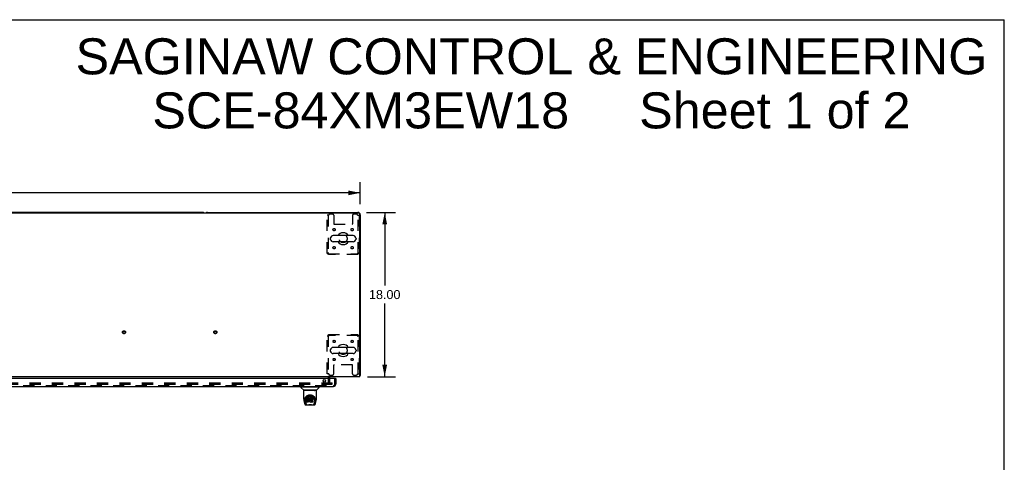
# Model space of a CAD drawing. Header units: inches. Extents: x 0 to 224, y 0 to 145.
# Tile 91 of 91: x 116 to 224, y 96 to 145. Entities that reach past the tile are written whole.
import ezdxf

# ---------------------------------------------------------------- set-up
doc = ezdxf.new("R2010")
doc.units = ezdxf.units.IN
doc.header["$LTSCALE"] = 12.302632
doc.header["$MEASUREMENT"] = 0
doc.linetypes.add('HIDDEN', pattern=[0.2, 0.1, -0.1])
doc.layers.get('0').update_dxf_attribs({"linetype": 'CONTINUOUS'})
for name, color, linetype in [('DEFAULT_2', 8, 'HIDDEN'), ('DIMENSIONS', 7, 'CONTINUOUS'), ('MAIN_DOOR_ASSEMBLY', 7, 'CONTINUOUS')]:
    doc.layers.add(name, color=color, linetype=linetype)
doc.styles.get("Standard").update_dxf_attribs({"font": 'arial.ttf'})
doc.dimstyles.new('DIMSTYLE_1', dxfattribs={"dimtxt": 0.986842, "dimasz": 1.315789, "dimexe": 0.09, "dimexo": 0.07, "dimgap": 0.0375, "dimtad": 0, "dimtih": 1, "dimtoh": 1, "dimzin": 4, "dimdsep": 46, "dimtxsty": 'Standard', "dimblk": '_FILLED', "dimblk1": '_FILLED', "dimblk2": '_FILLED', "dimcen": 0.09, "dimadec": 3, "dimazin": 1, "dimtfac": 1, "dimtdec": 3, "dimtofl": 0, "dimtmove": 0, "dimatfit": 3, "dimldrblk": '_FILLED', "dimfxl": 0, "dimtolj": 1, "dimtzin": 4, "dimarcsym": 0})

# ---------------------------------------------------------------- blocks, each defined once
blk = doc.blocks.new('_FILLED')
at = {"color": 0, "linetype": 'ByBlock'}
blk.add_solid([(0, 0), (-1, 0.2), (-1, -0.2)], dxfattribs=at)
blk = doc.blocks.new('*D1')
at = {"layer": 'DIMENSIONS', "color": 2, "linetype": 'Continuous'}
for p, q in [((35.64, 124.54), (35.64, 126.94)), ((153.14, 124.54), (153.14, 126.94)), ((35.64, 125.76), (91.79, 125.76)), ((153.14, 125.76), (96.99, 125.76))]:
    blk.add_line(p, q, dxfattribs=at)
at = {"layer": 'DIMENSIONS', "color": 2, "linetype": 'Continuous', "xscale": 1.3157894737, "yscale": 1.3157894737, "zscale": 1.3157894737, "rotation": 180}
blk.add_blockref('_FILLED', (35.64, 125.76), dxfattribs=at)
at = {"layer": 'DIMENSIONS', "color": 2, "linetype": 'Continuous', "xscale": 1.3157894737, "yscale": 1.3157894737, "zscale": 1.3157894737}
blk.add_blockref('_FILLED', (153.14, 125.76), dxfattribs=at)
at = {"layer": 'DIMENSIONS', "color": 2, "linetype": 'Continuous', "insert": (94.39, 126.25), "char_height": 0.987, "width": 4.2152, "attachment_point": 2, "line_spacing_factor": 0.9}
blk.add_mtext('117.50', dxfattribs=at)
blk = doc.blocks.new('*D2')
at = {"layer": 'DIMENSIONS', "color": 2, "linetype": 'Continuous'}
for p, q in [((153.81, 123.61), (157, 123.61)), ((155.82, 123.61), (155.82, 115.6)), ((155.82, 105.61), (155.82, 113.63)), ((153.94, 105.61), (157, 105.61))]:
    blk.add_line(p, q, dxfattribs=at)
at = {"layer": 'DIMENSIONS', "color": 2, "linetype": 'Continuous', "xscale": 1.3157894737, "yscale": 1.3157894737, "zscale": 1.3157894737}
for p, rotation in [((155.82, 123.61), 90), ((155.82, 105.61), 270)]:
    blk.add_blockref('_FILLED', p, dxfattribs=dict(at, rotation=rotation))
at = {"layer": 'DIMENSIONS', "color": 2, "linetype": 'Continuous', "insert": (155.82, 115.11), "char_height": 0.987, "width": 3.4484, "attachment_point": 2, "line_spacing_factor": 0.9}
blk.add_mtext('18.00', dxfattribs=at)

msp = doc.modelspace()

# ---------------------------------------------------------------- linework, layer by layer
at = {"color": 7, "linetype": 'Continuous'}
for p, q in [((0, 144.737), (223.684, 144.737)), ((223.684, 0), (223.684, 144.737)), ((152.956, 123.552), (35.831, 123.552)), ((135.894, 123.615), (94.644, 123.615)), ((136.394, 123.615), (152.894, 123.615)), ((153.081, 105.615), (153.081, 123.427)), ((153.144, 123.365), (153.144, 105.74)), ((152.349, 121.074), (150.189, 121.074)), ((149.859, 120.778), (149.859, 120.702)), ((152.349, 120.406), (150.189, 120.406)), ((152.679, 120.778), (152.679, 120.702)), ((149.859, 108.528), (149.859, 108.452)), ((152.349, 108.824), (150.189, 108.824)), ((152.349, 108.156), (150.189, 108.156)), ((152.679, 108.528), (152.679, 108.452)), ((153.144, 105.74), (153.081, 105.74)), ((153.081, 105.615), (35.706, 105.615)), ((149.769, 105.49), (149.769, 105.411))]:
    msp.add_line(p, q, dxfattribs=at)
for points in [[(153.083, 105.702), (153.085, 105.704), (153.088, 105.706), (153.091, 105.708), (153.094, 105.71), (153.097, 105.711), (153.101, 105.713), (153.105, 105.715), (153.109, 105.716), (153.113, 105.718), (153.12, 105.72)], [(153.12, 105.72), (153.123, 105.722), (153.126, 105.723), (153.129, 105.724), (153.132, 105.726), (153.135, 105.727), (153.137, 105.728), (153.139, 105.73), (153.14, 105.731), (153.142, 105.733), (153.143, 105.735), (153.143, 105.736), (153.144, 105.738), (153.144, 105.74)]]:
    msp.add_lwpolyline(points, dxfattribs=at)
for centre, radius, start, end in [((135.894, 123.365), 0.25, 48.59596, 90), ((136.394, 123.365), 0.25, 90, 131.40404), ((152.894, 123.365), 0.25, 0, 90), ((152.956, 123.427), 0.125, 0, 90), ((150.016, 120.778), 0.157, 167.57162, 180), ((150.189, 120.74), 0.334, 90, 167.57162), ((151.269, 120.74), 0.655, 30.67404, 149.32596), ((152.349, 120.74), 0.334, 12.42838, 90), ((152.522, 120.778), 0.157, 0, 12.42838), ((150.016, 120.702), 0.157, 180, 192.42838), ((150.189, 120.74), 0.334, 192.42838, 270), ((151.269, 120.74), 0.655, 210.67404, 329.32596), ((152.349, 120.74), 0.334, 270, 347.57162), ((152.522, 120.702), 0.157, 347.57162, 360), ((151.269, 108.49), 0.655, 30.67404, 149.32596), ((150.016, 108.528), 0.157, 167.57162, 180), ((150.016, 108.452), 0.157, 180, 192.42838), ((150.189, 108.49), 0.334, 90, 167.57162), ((150.189, 108.49), 0.334, 192.42838, 270), ((151.269, 108.49), 0.655, 210.67404, 329.32596), ((152.349, 108.49), 0.334, 12.42838, 90), ((152.349, 108.49), 0.334, 270, 347.57162), ((152.522, 108.528), 0.157, 0, 12.42838), ((152.522, 108.452), 0.157, 347.57162, 360), ((149.894, 105.49), 0.125, 90, 180)]:
    msp.add_arc(centre, radius, start, end, dxfattribs=at)
at = {"layer": 'DEFAULT_2', "color": 8, "linetype": 'HIDDEN'}
for p, q in [((149.686, 123.302), (149.519, 123.302)), ((149.519, 119.124), (149.519, 123.302)), ((149.623, 123.302), (149.623, 119.124)), ((150.113, 123.427), (149.811, 123.427)), ((150.238, 123.302), (150.238, 122.357)), ((152.3, 123.302), (152.3, 122.357)), ((152.727, 123.427), (152.425, 123.427)), ((152.852, 123.302), (153.019, 123.302)), ((152.915, 119.124), (152.915, 123.302)), ((153.019, 123.302), (153.019, 119.124)), ((150.268, 122.327), (152.27, 122.327)), ((149.519, 119.124), (149.623, 119.124)), ((149.653, 119.094), (152.885, 119.094)), ((149.653, 118.99), (149.653, 119.094)), ((152.885, 118.99), (149.653, 118.99)), ((152.885, 118.99), (152.885, 119.094)), ((153.019, 119.124), (152.915, 119.124)), ((149.519, 110.106), (149.623, 110.106)), ((149.519, 105.927), (149.519, 110.106)), ((149.623, 110.106), (149.623, 105.927)), ((149.653, 110.24), (152.885, 110.24)), ((149.653, 110.24), (149.653, 110.136)), ((152.885, 110.136), (149.653, 110.136)), ((152.885, 110.24), (152.885, 110.136)), ((153.019, 110.106), (152.915, 110.106)), ((152.915, 105.927), (152.915, 110.106)), ((153.019, 110.106), (153.019, 105.927)), ((150.238, 105.927), (150.238, 106.872)), ((152.27, 106.902), (150.268, 106.902)), ((152.3, 105.927), (152.3, 106.872)), ((149.686, 105.927), (149.519, 105.927)), ((149.811, 105.802), (150.113, 105.802)), ((152.425, 105.802), (152.727, 105.802)), ((152.852, 105.927), (153.019, 105.927)), ((114.456, 104.927), (149.738, 104.927)), ((114.456, 104.802), (149.738, 104.802)), ((149.644, 105.49), (149.644, 104.99)), ((149.765, 104.927), (150.081, 104.927)), ((149.765, 104.802), (150.081, 104.802)), ((149.769, 105.411), (149.769, 104.99)), ((150.081, 104.802), (150.081, 104.927))]:
    msp.add_line(p, q, dxfattribs=at)
for points in [[(149.686, 119.157), (149.667, 119.154), (149.649, 119.152), (149.631, 119.15), (149.613, 119.147), (149.597, 119.145), (149.582, 119.143), (149.568, 119.14), (149.555, 119.138), (149.544, 119.136), (149.535, 119.133), (149.528, 119.131), (149.523, 119.128), (149.52, 119.126), (149.519, 119.124)], [(149.686, 119.157), (149.679, 119.154), (149.672, 119.152), (149.665, 119.15), (149.659, 119.147), (149.652, 119.145), (149.647, 119.143), (149.641, 119.14), (149.637, 119.138), (149.633, 119.136), (149.629, 119.133), (149.626, 119.131), (149.624, 119.128), (149.623, 119.126), (149.623, 119.124)], [(149.653, 119.094), (149.655, 119.094), (149.658, 119.095), (149.66, 119.097), (149.662, 119.1), (149.665, 119.103), (149.667, 119.108), (149.669, 119.112), (149.672, 119.117), (149.674, 119.123), (149.676, 119.129), (149.679, 119.136), (149.681, 119.143), (149.684, 119.15), (149.686, 119.157)], [(149.653, 118.99), (149.655, 118.991), (149.658, 118.994), (149.66, 118.999), (149.662, 119.006), (149.665, 119.015), (149.667, 119.026), (149.669, 119.039), (149.672, 119.053), (149.674, 119.068), (149.676, 119.084), (149.679, 119.102), (149.681, 119.12), (149.684, 119.138), (149.686, 119.157)], [(153.019, 119.124), (153.018, 119.126), (153.015, 119.128), (153.01, 119.131), (153.002, 119.133), (152.993, 119.136), (152.982, 119.138), (152.97, 119.14), (152.956, 119.143), (152.941, 119.145), (152.924, 119.147), (152.907, 119.15), (152.889, 119.152), (152.871, 119.154), (152.852, 119.157)], [(152.852, 119.157), (152.854, 119.15), (152.857, 119.143), (152.859, 119.136), (152.861, 119.129), (152.864, 119.123), (152.866, 119.117), (152.868, 119.112), (152.871, 119.108), (152.873, 119.103), (152.875, 119.1), (152.878, 119.097), (152.88, 119.095), (152.883, 119.094), (152.885, 119.094)], [(152.915, 119.124), (152.914, 119.126), (152.913, 119.128), (152.911, 119.131), (152.909, 119.133), (152.905, 119.136), (152.901, 119.138), (152.896, 119.14), (152.891, 119.143), (152.885, 119.145), (152.879, 119.147), (152.873, 119.15), (152.866, 119.152), (152.859, 119.154), (152.852, 119.157)], [(152.852, 119.157), (152.854, 119.138), (152.857, 119.12), (152.859, 119.102), (152.861, 119.084), (152.864, 119.068), (152.866, 119.053), (152.868, 119.039), (152.871, 119.026), (152.873, 119.015), (152.875, 119.006), (152.878, 118.999), (152.88, 118.994), (152.883, 118.991), (152.885, 118.99)], [(149.519, 110.106), (149.52, 110.103), (149.523, 110.101), (149.528, 110.099), (149.535, 110.096), (149.544, 110.094), (149.555, 110.092), (149.568, 110.089), (149.582, 110.087), (149.597, 110.085), (149.613, 110.082), (149.631, 110.08), (149.649, 110.077), (149.667, 110.075), (149.686, 110.073)], [(149.623, 110.106), (149.623, 110.103), (149.624, 110.101), (149.626, 110.099), (149.629, 110.096), (149.633, 110.094), (149.637, 110.092), (149.641, 110.089), (149.647, 110.087), (149.652, 110.085), (149.659, 110.082), (149.665, 110.08), (149.672, 110.077), (149.679, 110.075), (149.686, 110.073)], [(149.686, 110.073), (149.684, 110.091), (149.681, 110.11), (149.679, 110.128), (149.676, 110.145), (149.674, 110.162), (149.672, 110.177), (149.669, 110.191), (149.667, 110.203), (149.665, 110.214), (149.662, 110.223), (149.66, 110.23), (149.658, 110.236), (149.655, 110.239), (149.653, 110.24)], [(149.686, 110.073), (149.684, 110.08), (149.681, 110.087), (149.679, 110.094), (149.676, 110.1), (149.674, 110.106), (149.672, 110.112), (149.669, 110.117), (149.667, 110.122), (149.665, 110.126), (149.662, 110.13), (149.66, 110.132), (149.658, 110.134), (149.655, 110.135), (149.653, 110.136)], [(152.885, 110.24), (152.883, 110.239), (152.88, 110.236), (152.878, 110.23), (152.875, 110.223), (152.873, 110.214), (152.871, 110.203), (152.868, 110.191), (152.866, 110.177), (152.864, 110.162), (152.861, 110.145), (152.859, 110.128), (152.857, 110.11), (152.854, 110.091), (152.852, 110.073)], [(152.885, 110.136), (152.883, 110.135), (152.88, 110.134), (152.878, 110.132), (152.875, 110.13), (152.873, 110.126), (152.871, 110.122), (152.868, 110.117), (152.866, 110.112), (152.864, 110.106), (152.861, 110.1), (152.859, 110.094), (152.857, 110.087), (152.854, 110.08), (152.852, 110.073)], [(152.852, 110.073), (152.871, 110.075), (152.889, 110.077), (152.907, 110.08), (152.924, 110.082), (152.941, 110.085), (152.956, 110.087), (152.97, 110.089), (152.982, 110.092), (152.993, 110.094), (153.002, 110.096), (153.01, 110.099), (153.015, 110.101), (153.018, 110.103), (153.019, 110.106)], [(152.852, 110.073), (152.859, 110.075), (152.866, 110.077), (152.873, 110.08), (152.879, 110.082), (152.885, 110.085), (152.891, 110.087), (152.896, 110.089), (152.901, 110.092), (152.905, 110.094), (152.909, 110.096), (152.911, 110.099), (152.913, 110.101), (152.914, 110.103), (152.915, 110.106)]]:
    msp.add_lwpolyline(points, dxfattribs=at)
for centre, radius in [((150.279, 121.729), 0.125), ((151.269, 120.74), 0.438), ((152.258, 121.729), 0.125), ((150.279, 119.75), 0.125), ((152.258, 119.75), 0.125), ((127.269, 110.49), 0.164), ((127.269, 110.49), 0.124), ((137.269, 110.49), 0.164), ((137.269, 110.49), 0.124), ((150.279, 109.479), 0.125), ((151.269, 108.49), 0.438), ((152.258, 109.479), 0.125), ((150.279, 107.5), 0.125), ((152.258, 107.5), 0.125)]:
    msp.add_circle(centre, radius, dxfattribs=at)
for centre, radius, start, end in [((149.811, 123.302), 0.125, 90, 180), ((150.113, 123.302), 0.125, 0, 90), ((152.425, 123.302), 0.125, 90, 180), ((152.727, 123.302), 0.125, 0, 90), ((150.268, 122.357), 0.03, 180, 270), ((152.27, 122.357), 0.03, 270, 360), ((150.268, 106.872), 0.03, 90, 180), ((152.27, 106.872), 0.03, 0, 90), ((149.811, 105.927), 0.125, 180, 270), ((150.113, 105.927), 0.125, 270, 360), ((152.425, 105.927), 0.125, 180, 270), ((152.727, 105.927), 0.125, 270, 360), ((149.894, 105.49), 0.25, 130.76087, 180), ((149.831, 104.99), 0.188, 180, 270), ((149.831, 104.99), 0.0625, 180, 270)]:
    msp.add_arc(centre, radius, start, end, dxfattribs=at)
at = {"layer": 'MAIN_DOOR_ASSEMBLY', "color": 3, "linetype": 'Continuous'}
for p, q in [((150.436, 105.411), (113.539, 105.411)), ((150.456, 105.411), (150.456, 104.803)), ((113.765, 104.557), (150.21, 104.557))]:
    msp.add_line(p, q, dxfattribs=at)
at = {"layer": 'MAIN_DOOR_ASSEMBLY', "color": 8, "linetype": 'HIDDEN'}
for p, q in [((113.765, 104.661), (150.21, 104.661)), ((150.352, 104.803), (150.352, 105.411))]:
    msp.add_line(p, q, dxfattribs=at)
at = {"layer": 'MAIN_DOOR_ASSEMBLY', "color": 7, "linetype": 'Continuous'}
for p, q in [((150.436, 105.411), (150.456, 105.411)), ((146.64, 104.51), (146.64, 104.455)), ((146.648, 104.517), (148.64, 104.517)), ((146.946, 104.132), (146.651, 104.427)), ((146.699, 104.517), (146.699, 104.557)), ((146.955, 103.144), (146.955, 104.108)), ((148.325, 104.116), (146.963, 104.116)), ((148.321, 104.124), (146.967, 104.124)), ((147.029, 104.124), (147.027, 104.12)), ((147.027, 104.12), (147.027, 104.12)), ((148.261, 104.12), (148.259, 104.124)), ((148.261, 104.12), (148.261, 104.12)), ((148.333, 103.145), (148.333, 104.108)), ((148.342, 104.132), (148.636, 104.427)), ((148.589, 104.517), (148.589, 104.557)), ((148.648, 104.51), (148.648, 104.455)), ((146.97, 103.001), (147.035, 102.696)), ((147.062, 103.06), (147.066, 103.118)), ((147.062, 103.061), (147.062, 103.06)), ((147.066, 103.118), (147.074, 103.172)), ((147.076, 103.178), (147.075, 103.123)), ((147.143, 102.728), (147.087, 103.004)), ((147.123, 103.07), (147.125, 103.045)), ((147.134, 102.98), (147.196, 102.676)), ((147.159, 102.541), (148.129, 102.541)), ((147.202, 102.62), (147.209, 102.62)), ((147.208, 103.074), (147.208, 103.073)), ((147.209, 102.62), (147.212, 102.611)), ((147.211, 103.399), (147.237, 103.433)), ((147.213, 102.608), (147.212, 102.611)), ((147.268, 103.197), (147.267, 103.172)), ((147.268, 103.138), (147.267, 103.172)), ((147.273, 103.222), (147.268, 103.197)), ((147.269, 103.163), (147.268, 103.197)), ((147.269, 103.113), (147.268, 103.138)), ((147.268, 103.138), (147.268, 103.138)), ((147.273, 103.088), (147.269, 103.113)), ((147.269, 103.113), (147.269, 103.113)), ((147.283, 103.247), (147.273, 103.222)), ((147.274, 103.187), (147.273, 103.222)), ((147.283, 103.065), (147.273, 103.088)), ((147.273, 103.088), (147.273, 103.088)), ((147.281, 102.971), (147.273, 102.963)), ((147.275, 102.851), (147.273, 102.963)), ((147.282, 102.843), (147.275, 102.85)), ((147.343, 102.972), (147.281, 102.971)), ((147.281, 102.935), (147.281, 102.971)), ((147.428, 102.843), (147.282, 102.843)), ((147.282, 102.843), (147.282, 102.843)), ((147.298, 103.269), (147.283, 103.247)), ((147.284, 103.211), (147.283, 103.247)), ((147.283, 103.065), (147.283, 103.064)), ((147.297, 103.043), (147.283, 103.064)), ((147.314, 103.025), (147.297, 103.043)), ((147.297, 103.043), (147.297, 103.043)), ((147.308, 103.278), (147.298, 103.269)), ((147.298, 103.233), (147.298, 103.269)), ((147.319, 103.286), (147.308, 103.278)), ((147.308, 103.242), (147.308, 103.278)), ((147.336, 103.011), (147.314, 103.025)), ((147.314, 103.025), (147.314, 103.025)), ((147.342, 103.296), (147.319, 103.286)), ((147.319, 103.249), (147.319, 103.286)), ((147.348, 103.007), (147.336, 103.011)), ((147.336, 103.011), (147.336, 103.011)), ((147.368, 103.305), (147.342, 103.296)), ((147.342, 103.26), (147.342, 103.296)), ((147.403, 102.972), (147.343, 102.972)), ((147.343, 102.935), (147.343, 102.972)), ((147.343, 102.935), (147.343, 102.934)), ((147.361, 103.004), (147.348, 103.007)), ((147.359, 103.153), (147.357, 103.14)), ((147.357, 103.14), (147.357, 103.126)), ((147.357, 103.12), (147.357, 103.138)), ((147.358, 103.115), (147.359, 103.15)), ((147.361, 103.157), (147.359, 103.153)), ((147.362, 103.146), (147.359, 103.15)), ((147.364, 103.159), (147.361, 103.157)), ((147.361, 103.11), (147.362, 103.146)), ((147.409, 103.004), (147.361, 103.004)), ((147.365, 103.143), (147.362, 103.146)), ((147.375, 103.163), (147.364, 103.159)), ((147.377, 103.14), (147.365, 103.143)), ((147.365, 103.107), (147.365, 103.143)), ((147.521, 103.305), (147.368, 103.305)), ((147.368, 103.268), (147.368, 103.305)), ((147.389, 103.164), (147.375, 103.163)), ((147.4, 103.141), (147.377, 103.14)), ((147.377, 103.103), (147.377, 103.14)), ((147.377, 103.102), (147.377, 103.103)), ((147.502, 103.164), (147.389, 103.164)), ((147.389, 103.164), (147.389, 103.164)), ((147.425, 103.14), (147.4, 103.141)), ((147.4, 103.104), (147.4, 103.141)), ((147.4, 103.103), (147.4, 103.104)), ((147.417, 102.973), (147.403, 102.972)), ((147.404, 102.936), (147.403, 102.972)), ((147.404, 102.936), (147.404, 102.934)), ((147.409, 103.004), (147.409, 103.005)), ((147.415, 103.003), (147.409, 103.004)), ((147.42, 103.002), (147.415, 103.003)), ((147.422, 102.976), (147.417, 102.973)), ((147.417, 102.937), (147.417, 102.973)), ((147.425, 102.998), (147.42, 103.002)), ((147.426, 102.98), (147.422, 102.976)), ((147.422, 102.94), (147.422, 102.976)), ((147.45, 103.134), (147.425, 103.14)), ((147.425, 103.103), (147.425, 103.14)), ((147.425, 103.101), (147.425, 103.103)), ((147.429, 102.993), (147.425, 102.998)), ((147.432, 102.988), (147.426, 102.98)), ((147.427, 102.944), (147.426, 102.98)), ((147.441, 102.845), (147.428, 102.843)), ((147.435, 102.981), (147.429, 102.994)), ((147.437, 102.968), (147.435, 102.982)), ((147.435, 102.956), (147.435, 102.982)), ((147.437, 102.962), (147.437, 102.972)), ((147.453, 102.849), (147.441, 102.845)), ((147.463, 103.128), (147.45, 103.134)), ((147.45, 103.097), (147.45, 103.134)), ((147.474, 102.863), (147.453, 102.849)), ((147.453, 102.849), (147.453, 102.849)), ((147.462, 103.092), (147.463, 103.128)), ((147.474, 103.12), (147.463, 103.128)), ((147.473, 103.084), (147.474, 103.12)), ((147.492, 103.102), (147.474, 103.12)), ((147.491, 102.88), (147.474, 102.863)), ((147.474, 102.863), (147.474, 102.863)), ((147.491, 103.067), (147.492, 103.102)), ((147.499, 102.891), (147.491, 102.88)), ((147.491, 102.88), (147.491, 102.88)), ((147.501, 103.088), (147.492, 103.102)), ((147.504, 102.902), (147.499, 102.891)), ((147.499, 102.891), (147.499, 102.891)), ((147.505, 103.13), (147.501, 103.088)), ((147.501, 103.051), (147.501, 103.088)), ((147.514, 103.165), (147.502, 103.164)), ((147.502, 103.164), (147.502, 103.164)), ((147.503, 103.044), (147.503, 103.045)), ((147.514, 102.925), (147.504, 102.902)), ((147.504, 102.902), (147.504, 102.902)), ((147.508, 103.153), (147.505, 103.13)), ((147.505, 103.095), (147.505, 103.13)), ((147.512, 103.164), (147.508, 103.153)), ((147.509, 103.118), (147.508, 103.153)), ((147.518, 103.177), (147.514, 103.165)), ((147.521, 102.949), (147.514, 102.925)), ((147.514, 102.925), (147.514, 102.925)), ((147.515, 103.14), (147.515, 103.166)), ((147.52, 103.191), (147.518, 103.177)), ((147.518, 103.177), (147.518, 103.177)), ((147.52, 103.27), (147.521, 103.305)), ((147.521, 103.216), (147.52, 103.191)), ((147.523, 103.197), (147.52, 103.188)), ((147.52, 103.191), (147.52, 103.191)), ((147.52, 102.96), (147.52, 102.961)), ((147.52, 102.959), (147.52, 102.96)), ((147.521, 102.958), (147.52, 102.959)), ((147.52, 102.959), (147.52, 102.959)), ((147.522, 103.25), (147.521, 103.305)), ((147.521, 103.215), (147.522, 103.25)), ((147.521, 102.958), (147.521, 102.958)), ((147.541, 102.921), (147.521, 102.957)), ((147.521, 102.957), (147.521, 102.949)), ((147.521, 102.949), (147.521, 102.949)), ((147.534, 103.218), (147.523, 103.197)), ((147.524, 103.162), (147.523, 103.197)), ((147.547, 103.237), (147.534, 103.218)), ((147.535, 103.182), (147.534, 103.218)), ((147.554, 102.902), (147.541, 102.921)), ((147.541, 102.921), (147.541, 102.921)), ((147.563, 103.255), (147.547, 103.237)), ((147.548, 103.201), (147.547, 103.237)), ((147.57, 102.885), (147.554, 102.902)), ((147.554, 102.902), (147.554, 102.902)), ((147.58, 103.271), (147.563, 103.255)), ((147.563, 103.219), (147.563, 103.255)), ((147.587, 102.87), (147.57, 102.885)), ((147.57, 102.885), (147.57, 102.885)), ((147.599, 103.285), (147.58, 103.271)), ((147.58, 103.235), (147.58, 103.271)), ((147.587, 103.065), (147.586, 103.039)), ((147.59, 103.091), (147.587, 103.065)), ((147.587, 103.061), (147.587, 103.066)), ((147.59, 103.049), (147.587, 103.061)), ((147.587, 103.027), (147.587, 103.061)), ((147.605, 102.856), (147.587, 102.87)), ((147.587, 102.87), (147.587, 102.87)), ((147.589, 103.014), (147.59, 103.049)), ((147.594, 103.102), (147.59, 103.091)), ((147.599, 103.025), (147.59, 103.049)), ((147.599, 103.113), (147.594, 103.102)), ((147.622, 103.295), (147.599, 103.285)), ((147.6, 103.249), (147.599, 103.285)), ((147.613, 103.135), (147.599, 103.113)), ((147.612, 103.003), (147.599, 103.025)), ((147.599, 102.99), (147.599, 103.025)), ((147.615, 102.851), (147.605, 102.856)), ((147.605, 102.856), (147.605, 102.856)), ((147.611, 102.967), (147.612, 103.003)), ((147.619, 102.994), (147.612, 103.003)), ((147.621, 103.144), (147.613, 103.135)), ((147.626, 102.847), (147.615, 102.851)), ((147.615, 102.851), (147.615, 102.851)), ((147.629, 102.985), (147.619, 102.994)), ((147.619, 102.958), (147.619, 102.994)), ((147.629, 103.15), (147.62, 103.144)), ((147.645, 103.301), (147.622, 103.295)), ((147.622, 103.259), (147.622, 103.295)), ((147.649, 102.841), (147.626, 102.847)), ((147.628, 102.949), (147.629, 102.985)), ((147.653, 103.16), (147.629, 103.15)), ((147.639, 102.978), (147.629, 102.985)), ((147.65, 102.974), (147.639, 102.978)), ((147.639, 102.942), (147.639, 102.978)), ((147.669, 103.303), (147.645, 103.301)), ((147.646, 103.264), (147.645, 103.301)), ((147.671, 102.839), (147.649, 102.841)), ((147.662, 102.972), (147.65, 102.974)), ((147.65, 102.937), (147.65, 102.974)), ((147.664, 103.162), (147.653, 103.16)), ((147.662, 102.972), (147.675, 102.971)), ((147.662, 102.935), (147.662, 102.972)), ((147.662, 102.933), (147.662, 102.935)), ((147.675, 103.162), (147.664, 103.162)), ((147.669, 103.303), (147.693, 103.303)), ((147.669, 103.266), (147.669, 103.303)), ((147.669, 103.265), (147.669, 103.266)), ((147.694, 102.842), (147.671, 102.839)), ((147.671, 102.84), (147.671, 102.839)), ((147.686, 103.159), (147.675, 103.162)), ((147.687, 102.973), (147.675, 102.971)), ((147.675, 102.934), (147.675, 102.971)), ((147.675, 102.933), (147.675, 102.934)), ((147.698, 103.155), (147.686, 103.159)), ((147.699, 102.977), (147.687, 102.973)), ((147.687, 102.936), (147.687, 102.973)), ((147.706, 103.301), (147.693, 103.303)), ((147.693, 103.266), (147.693, 103.303)), ((147.693, 103.264), (147.693, 103.266)), ((147.716, 102.849), (147.694, 102.842)), ((147.71, 102.982), (147.699, 102.977)), ((147.699, 102.94), (147.699, 102.977)), ((147.719, 103.296), (147.706, 103.301)), ((147.706, 103.264), (147.706, 103.301)), ((147.72, 102.989), (147.71, 102.982)), ((147.71, 102.946), (147.71, 102.982)), ((147.732, 103.202), (147.716, 103.163)), ((147.735, 102.86), (147.716, 102.849)), ((147.716, 102.849), (147.716, 102.849)), ((147.718, 103.26), (147.719, 103.296)), ((147.731, 103.288), (147.719, 103.296)), ((147.721, 102.953), (147.72, 102.989)), ((147.979, 103.303), (147.731, 103.303)), ((147.731, 103.253), (147.731, 103.303)), ((147.737, 102.95), (147.732, 103.202)), ((147.734, 103.208), (147.733, 103.206)), ((147.733, 103.206), (147.733, 103.205)), ((147.733, 103.205), (147.733, 103.205)), ((147.733, 103.205), (147.733, 103.204)), ((147.733, 103.204), (147.733, 103.204)), ((147.733, 103.204), (147.733, 103.204)), ((147.733, 103.204), (147.733, 103.203)), ((147.733, 103.203), (147.733, 103.203)), ((147.734, 103.211), (147.734, 103.209)), ((147.734, 103.209), (147.734, 103.208)), ((147.741, 102.86), (147.735, 102.86)), ((147.739, 102.942), (147.738, 102.943)), ((147.74, 102.851), (147.74, 102.86)), ((147.98, 102.843), (147.749, 102.843)), ((147.821, 103.008), (147.819, 102.934)), ((147.948, 103.008), (147.82, 103.008)), ((147.98, 102.968), (147.82, 102.968)), ((147.822, 103.164), (147.821, 103.105)), ((147.979, 103.164), (147.822, 103.164)), ((147.948, 103.14), (147.822, 103.14)), ((147.96, 103.019), (147.962, 103.126)), ((147.988, 102.851), (147.99, 102.958)), ((147.994, 103.178), (147.995, 103.286)), ((147.995, 103.317), (148.012, 103.292)), ((148.075, 102.608), (148.076, 102.611)), ((148.076, 102.611), (148.078, 102.62)), ((148.077, 103.104), (148.08, 103.074)), ((148.078, 102.62), (148.085, 102.62)), ((148.08, 103.073), (148.08, 103.074)), ((148.154, 102.977), (148.092, 102.676)), ((148.144, 102.728), (148.201, 103.004)), ((148.2, 103.222), (148.213, 103.171)), ((148.212, 103.178), (148.212, 103.123)), ((148.226, 103.06), (148.226, 103.061)), ((148.253, 102.696), (148.318, 103.001))]:
    msp.add_line(p, q, dxfattribs=at)
for points in [[(147.026, 104.119), (147.025, 104.118), (147.025, 104.117), (147.025, 104.116), (147.024, 104.116), (147.025, 104.116)], [(147.027, 104.12), (147.026, 104.119), (147.026, 104.119)], [(147.074, 103.172), (147.087, 103.223), (147.104, 103.27), (147.124, 103.315), (147.148, 103.357), (147.173, 103.395), (147.201, 103.431), (147.232, 103.464), (147.265, 103.495), (147.301, 103.523), (147.34, 103.549), (147.381, 103.572), (147.424, 103.592), (147.467, 103.607), (147.511, 103.62), (147.556, 103.628), (147.6, 103.633), (147.644, 103.635), (147.688, 103.633), (147.732, 103.628), (147.777, 103.62), (147.821, 103.607), (147.864, 103.591), (147.907, 103.572), (147.948, 103.549), (147.986, 103.523), (148.022, 103.495), (148.056, 103.464), (148.087, 103.431), (148.115, 103.395), (148.14, 103.356), (148.163, 103.315), (148.184, 103.27), (148.2, 103.222)], [(147.292, 103.492), (147.321, 103.518), (147.352, 103.54), (147.383, 103.559)], [(147.383, 103.559), (147.415, 103.576), (147.447, 103.591), (147.48, 103.602)], [(147.48, 103.602), (147.512, 103.612), (147.545, 103.62), (147.578, 103.625), (147.61, 103.628), (147.643, 103.629), (147.675, 103.628), (147.708, 103.625), (147.74, 103.62), (147.773, 103.613)], [(147.773, 103.613), (147.805, 103.603), (147.837, 103.592), (147.869, 103.578)], [(147.869, 103.578), (147.901, 103.561), (147.932, 103.542), (147.963, 103.52), (147.993, 103.495), (148.021, 103.468), (148.049, 103.437), (148.074, 103.403), (148.097, 103.365), (148.118, 103.325), (148.136, 103.282), (148.15, 103.237), (148.159, 103.19), (148.165, 103.143)], [(148.262, 104.119), (148.262, 104.119), (148.261, 104.12)], [(148.263, 104.116), (148.263, 104.116), (148.263, 104.116), (148.263, 104.117), (148.262, 104.118), (148.262, 104.119)], [(146.955, 103.145), (146.956, 103.111), (146.959, 103.071), (146.964, 103.032), (146.97, 103.001)], [(147.035, 102.696), (147.038, 102.683), (147.043, 102.664), (147.048, 102.647), (147.053, 102.632), (147.059, 102.619), (147.065, 102.606), (147.071, 102.595), (147.078, 102.584), (147.086, 102.575), (147.096, 102.566), (147.106, 102.558), (147.117, 102.551), (147.129, 102.546), (147.142, 102.543)], [(147.075, 103.123), (147.076, 103.089), (147.08, 103.045), (147.087, 103.004)], [(147.123, 103.07), (147.122, 103.094), (147.123, 103.141), (147.128, 103.188), (147.138, 103.234), (147.151, 103.279), (147.168, 103.322), (147.188, 103.362), (147.211, 103.399)], [(147.125, 103.045), (147.127, 103.025), (147.13, 103.001), (147.134, 102.98)], [(147.142, 102.543), (147.156, 102.541), (147.159, 102.541)], [(147.143, 102.728), (147.147, 102.711), (147.152, 102.693), (147.157, 102.676), (147.162, 102.661), (147.168, 102.648), (147.175, 102.638), (147.182, 102.629), (147.189, 102.624), (147.196, 102.621), (147.202, 102.62)], [(147.196, 102.676), (147.198, 102.666), (147.2, 102.654), (147.203, 102.642), (147.206, 102.63), (147.209, 102.62)], [(147.208, 103.074), (147.21, 103.104), (147.216, 103.141)], [(147.249, 102.589), (147.244, 102.589), (147.239, 102.589), (147.234, 102.59), (147.23, 102.592), (147.226, 102.594), (147.222, 102.597), (147.219, 102.6), (147.216, 102.603), (147.213, 102.607), (147.213, 102.608)], [(147.213, 102.608), (147.219, 102.597), (147.225, 102.585), (147.232, 102.575), (147.239, 102.566), (147.246, 102.559), (147.254, 102.553), (147.262, 102.547), (147.272, 102.544), (147.281, 102.541), (147.288, 102.541)], [(147.216, 103.141), (147.224, 103.176), (147.234, 103.208), (147.247, 103.238)], [(147.237, 103.433), (147.264, 103.464), (147.292, 103.492)], [(147.247, 103.238), (147.26, 103.266), (147.276, 103.292)], [(147.268, 103.138), (147.268, 103.137), (147.268, 103.137), (147.268, 103.137), (147.269, 103.137), (147.269, 103.136), (147.27, 103.136)], [(147.269, 103.162), (147.269, 103.162), (147.269, 103.162), (147.27, 103.161), (147.27, 103.161), (147.27, 103.161), (147.271, 103.161)], [(147.269, 103.113), (147.269, 103.113), (147.269, 103.112), (147.269, 103.112), (147.27, 103.112), (147.27, 103.112), (147.271, 103.112)], [(147.273, 103.088), (147.274, 103.088), (147.274, 103.088), (147.274, 103.087), (147.275, 103.087), (147.275, 103.087)], [(147.274, 103.187), (147.274, 103.187), (147.274, 103.186), (147.275, 103.186), (147.275, 103.186), (147.276, 103.186), (147.276, 103.186)], [(147.274, 102.928), (147.274, 102.928), (147.274, 102.927), (147.275, 102.927), (147.275, 102.927), (147.275, 102.927), (147.276, 102.927)], [(147.275, 102.851), (147.275, 102.85), (147.275, 102.85)], [(147.275, 102.85), (147.276, 102.85), (147.276, 102.85), (147.277, 102.85), (147.277, 102.85)], [(147.276, 103.292), (147.293, 103.316), (147.311, 103.34), (147.33, 103.361), (147.351, 103.382), (147.374, 103.4), (147.398, 103.418), (147.423, 103.434), (147.449, 103.448), (147.476, 103.461), (147.504, 103.471), (147.532, 103.48), (147.56, 103.486), (147.588, 103.491), (147.616, 103.493), (147.644, 103.494), (147.671, 103.493), (147.699, 103.491), (147.727, 103.486), (147.755, 103.48), (147.783, 103.471), (147.811, 103.461), (147.839, 103.448), (147.865, 103.434), (147.89, 103.418), (147.914, 103.401), (147.936, 103.382), (147.957, 103.361), (147.977, 103.34), (147.995, 103.317)], [(147.281, 102.935), (147.282, 102.934), (147.282, 102.934), (147.282, 102.934), (147.282, 102.934), (147.282, 102.933), (147.282, 102.933)], [(147.282, 102.843), (147.283, 102.843), (147.283, 102.843), (147.283, 102.843), (147.283, 102.843), (147.283, 102.843), (147.283, 102.844)], [(147.283, 103.064), (147.283, 103.064), (147.283, 103.064), (147.284, 103.064), (147.284, 103.064)], [(147.284, 103.211), (147.284, 103.211), (147.284, 103.211), (147.284, 103.21), (147.285, 103.21), (147.285, 103.21), (147.285, 103.21)], [(147.297, 103.043), (147.297, 103.043), (147.297, 103.043), (147.297, 103.043), (147.298, 103.043), (147.298, 103.043)], [(147.298, 103.232), (147.299, 103.232), (147.299, 103.232), (147.299, 103.232), (147.299, 103.232), (147.3, 103.231), (147.3, 103.231)], [(147.308, 103.242), (147.308, 103.241), (147.309, 103.241), (147.309, 103.241), (147.309, 103.241), (147.309, 103.241), (147.309, 103.24)], [(147.314, 103.025), (147.314, 103.025), (147.315, 103.025), (147.315, 103.025), (147.316, 103.025)], [(147.319, 103.249), (147.319, 103.249), (147.319, 103.249), (147.32, 103.249), (147.32, 103.248), (147.32, 103.248), (147.32, 103.248)], [(147.336, 103.011), (147.336, 103.011), (147.336, 103.011), (147.336, 103.012)], [(147.342, 103.26), (147.342, 103.259), (147.342, 103.259), (147.343, 103.259), (147.343, 103.259), (147.343, 103.259), (147.343, 103.258)], [(147.348, 103.007), (147.348, 103.007), (147.348, 103.007), (147.349, 103.007)], [(147.355, 103.139), (147.356, 103.139), (147.356, 103.139), (147.357, 103.139), (147.357, 103.14), (147.357, 103.14), (147.357, 103.14)], [(147.355, 103.125), (147.355, 103.125), (147.355, 103.125), (147.356, 103.125), (147.356, 103.125), (147.356, 103.126), (147.357, 103.126)], [(147.355, 103.118), (147.355, 103.118), (147.356, 103.119), (147.356, 103.119), (147.357, 103.119), (147.357, 103.119), (147.357, 103.12)], [(147.357, 103.153), (147.358, 103.152), (147.359, 103.153), (147.359, 103.153), (147.359, 103.153), (147.359, 103.153)], [(147.357, 103.113), (147.357, 103.113), (147.357, 103.113), (147.358, 103.113), (147.358, 103.114), (147.358, 103.114), (147.358, 103.114)], [(147.36, 103.157), (147.36, 103.157), (147.361, 103.157), (147.361, 103.157), (147.361, 103.157)], [(147.36, 103.109), (147.36, 103.109), (147.36, 103.109), (147.361, 103.109), (147.361, 103.109), (147.361, 103.11), (147.361, 103.11)], [(147.361, 103.004), (147.361, 103.004), (147.361, 103.005), (147.361, 103.005)], [(147.363, 103.159), (147.363, 103.159), (147.364, 103.159), (147.364, 103.159), (147.364, 103.159)], [(147.364, 103.105), (147.364, 103.106), (147.364, 103.106), (147.365, 103.106), (147.365, 103.106), (147.365, 103.106), (147.365, 103.107)], [(147.368, 103.268), (147.368, 103.268), (147.368, 103.267), (147.368, 103.267), (147.368, 103.267), (147.368, 103.267), (147.368, 103.266)], [(147.373, 102.541), (147.395, 102.542), (147.418, 102.543), (147.442, 102.545), (147.468, 102.548), (147.496, 102.551), (147.524, 102.553), (147.553, 102.556), (147.583, 102.557), (147.613, 102.559), (147.644, 102.559), (147.674, 102.559), (147.704, 102.557), (147.734, 102.556), (147.764, 102.553), (147.792, 102.551), (147.819, 102.548), (147.845, 102.545), (147.87, 102.543), (147.893, 102.542), (147.914, 102.541)], [(147.373, 102.541), (147.397, 102.542), (147.426, 102.543), (147.455, 102.546), (147.486, 102.549), (147.517, 102.551), (147.548, 102.554), (147.579, 102.556), (147.612, 102.557), (147.644, 102.557), (147.676, 102.557), (147.708, 102.556), (147.74, 102.554), (147.771, 102.551), (147.802, 102.549), (147.832, 102.546), (147.862, 102.543), (147.89, 102.542), (147.914, 102.541)], [(147.375, 103.163), (147.375, 103.163), (147.375, 103.163), (147.375, 103.163)], [(147.415, 103.003), (147.415, 103.003), (147.415, 103.004), (147.416, 103.004)], [(147.417, 102.937), (147.417, 102.936), (147.418, 102.936), (147.418, 102.936), (147.418, 102.936), (147.418, 102.935), (147.418, 102.935)], [(147.42, 103.002), (147.421, 103.002), (147.421, 103.002), (147.421, 103.002)], [(147.422, 102.939), (147.422, 102.939), (147.422, 102.939), (147.423, 102.939), (147.423, 102.939), (147.423, 102.938), (147.423, 102.938)], [(147.425, 102.998), (147.425, 102.998), (147.426, 102.998), (147.426, 102.998), (147.426, 102.998)], [(147.427, 102.944), (147.427, 102.944), (147.427, 102.944), (147.427, 102.944), (147.428, 102.943), (147.428, 102.943), (147.428, 102.943)], [(147.428, 102.843), (147.428, 102.843), (147.428, 102.843), (147.428, 102.843), (147.428, 102.843), (147.428, 102.843), (147.428, 102.844)], [(147.429, 102.993), (147.429, 102.993), (147.43, 102.993), (147.43, 102.993), (147.431, 102.993)], [(147.435, 102.981), (147.435, 102.981), (147.435, 102.981), (147.436, 102.981), (147.436, 102.981), (147.437, 102.981)], [(147.435, 102.956), (147.435, 102.955), (147.435, 102.955), (147.436, 102.955), (147.436, 102.955), (147.436, 102.955), (147.437, 102.954)], [(147.437, 102.968), (147.437, 102.968), (147.438, 102.967), (147.438, 102.967), (147.438, 102.967), (147.439, 102.967), (147.439, 102.967)], [(147.437, 102.962), (147.437, 102.961), (147.437, 102.961), (147.438, 102.961), (147.438, 102.961), (147.438, 102.96), (147.439, 102.96)], [(147.441, 102.845), (147.441, 102.845), (147.441, 102.845), (147.44, 102.845)], [(147.449, 103.096), (147.449, 103.096), (147.449, 103.096), (147.45, 103.097), (147.45, 103.097), (147.45, 103.097), (147.45, 103.097)], [(147.453, 102.849), (147.453, 102.849), (147.452, 102.849), (147.452, 102.849)], [(147.461, 103.09), (147.461, 103.091), (147.462, 103.091), (147.462, 103.091), (147.462, 103.091), (147.462, 103.092), (147.462, 103.092)], [(147.472, 103.083), (147.472, 103.083), (147.472, 103.083), (147.473, 103.083), (147.473, 103.084), (147.473, 103.084), (147.473, 103.084)], [(147.474, 102.863), (147.473, 102.863), (147.473, 102.863), (147.473, 102.863), (147.472, 102.863)], [(147.49, 103.065), (147.49, 103.065), (147.49, 103.065), (147.491, 103.066), (147.491, 103.066), (147.491, 103.066), (147.491, 103.066)], [(147.491, 102.88), (147.491, 102.88), (147.491, 102.88), (147.491, 102.88), (147.49, 102.88), (147.49, 102.88)], [(147.499, 102.891), (147.498, 102.891), (147.498, 102.89), (147.498, 102.89), (147.497, 102.89)], [(147.503, 103.045), (147.502, 103.047), (147.502, 103.049), (147.502, 103.05), (147.501, 103.05)], [(147.504, 102.902), (147.504, 102.902), (147.504, 102.901), (147.503, 102.901), (147.503, 102.901)], [(147.507, 103.094), (147.507, 103.094), (147.506, 103.094), (147.506, 103.094), (147.506, 103.095), (147.505, 103.095), (147.505, 103.095)], [(147.511, 103.117), (147.511, 103.117), (147.51, 103.117), (147.51, 103.117), (147.509, 103.117), (147.509, 103.118), (147.509, 103.118)], [(147.514, 102.925), (147.514, 102.925), (147.513, 102.924), (147.513, 102.924), (147.512, 102.924), (147.512, 102.924)], [(147.514, 103.165), (147.514, 103.165), (147.513, 103.165), (147.513, 103.165), (147.513, 103.165)], [(147.514, 103.165), (147.514, 103.165), (147.514, 103.165), (147.514, 103.165)], [(147.517, 103.139), (147.516, 103.139), (147.516, 103.139), (147.516, 103.139), (147.515, 103.139), (147.515, 103.14), (147.515, 103.14)], [(147.518, 103.177), (147.518, 103.177), (147.518, 103.176), (147.517, 103.176), (147.517, 103.176), (147.516, 103.176)], [(147.52, 103.268), (147.519, 103.268), (147.519, 103.267), (147.519, 103.267), (147.519, 103.267), (147.518, 103.267), (147.518, 103.266)], [(147.52, 103.191), (147.52, 103.191), (147.52, 103.191), (147.519, 103.19), (147.519, 103.19), (147.518, 103.19), (147.518, 103.19)], [(147.521, 103.216), (147.521, 103.215), (147.521, 103.215), (147.521, 103.215), (147.52, 103.214), (147.52, 103.214), (147.519, 103.214)], [(147.521, 102.949), (147.52, 102.948), (147.52, 102.948), (147.52, 102.948), (147.52, 102.948), (147.519, 102.948), (147.519, 102.948)], [(147.52, 102.961), (147.52, 102.961), (147.52, 102.962)], [(147.521, 102.957), (147.521, 102.957), (147.521, 102.957), (147.521, 102.957), (147.521, 102.957), (147.521, 102.958), (147.521, 102.958), (147.521, 102.958)], [(147.521, 102.957), (147.521, 102.957), (147.521, 102.957), (147.521, 102.957), (147.521, 102.957)], [(147.525, 103.16), (147.525, 103.16), (147.525, 103.161), (147.524, 103.161), (147.524, 103.161), (147.524, 103.161), (147.524, 103.162)], [(147.536, 103.181), (147.536, 103.181), (147.536, 103.181), (147.535, 103.181), (147.535, 103.182), (147.535, 103.182), (147.535, 103.182)], [(147.541, 102.921), (147.541, 102.921), (147.542, 102.92), (147.542, 102.92), (147.543, 102.92)], [(147.549, 103.2), (147.549, 103.2), (147.549, 103.2), (147.549, 103.2), (147.548, 103.201), (147.548, 103.201), (147.548, 103.201)], [(147.554, 102.902), (147.555, 102.902), (147.555, 102.902), (147.555, 102.902), (147.556, 102.902), (147.556, 102.902)], [(147.564, 103.217), (147.564, 103.218), (147.564, 103.218), (147.564, 103.218), (147.563, 103.218), (147.563, 103.218), (147.563, 103.219)], [(147.57, 102.885), (147.57, 102.885), (147.57, 102.885), (147.571, 102.885), (147.571, 102.885)], [(147.581, 103.234), (147.581, 103.234), (147.581, 103.234), (147.581, 103.234), (147.58, 103.234), (147.58, 103.235), (147.58, 103.235)], [(147.585, 103.039), (147.585, 103.039), (147.585, 103.038), (147.585, 103.038), (147.584, 103.038), (147.584, 103.038), (147.584, 103.038)], [(147.587, 103.065), (147.587, 103.065), (147.586, 103.065), (147.586, 103.064), (147.586, 103.064), (147.585, 103.064), (147.585, 103.064)], [(147.586, 103.026), (147.586, 103.026), (147.586, 103.026), (147.586, 103.026), (147.585, 103.025), (147.585, 103.025), (147.585, 103.025)], [(147.589, 103.014), (147.589, 103.014), (147.589, 103.014), (147.588, 103.013), (147.588, 103.013), (147.588, 103.013), (147.587, 103.013)], [(147.587, 102.87), (147.587, 102.87), (147.587, 102.87), (147.588, 102.87), (147.588, 102.87)], [(147.59, 103.091), (147.59, 103.09), (147.59, 103.09), (147.589, 103.09), (147.589, 103.09), (147.588, 103.09)], [(147.594, 103.102), (147.594, 103.102), (147.593, 103.102), (147.593, 103.101), (147.592, 103.101), (147.592, 103.101)], [(147.599, 102.99), (147.598, 102.99), (147.598, 102.989), (147.598, 102.989), (147.598, 102.989), (147.597, 102.989), (147.597, 102.989)], [(147.599, 103.113), (147.599, 103.113), (147.599, 103.112), (147.598, 103.112), (147.598, 103.112)], [(147.601, 103.248), (147.6, 103.248), (147.6, 103.248), (147.6, 103.248), (147.6, 103.248), (147.6, 103.249), (147.6, 103.249)], [(147.605, 102.856), (147.605, 102.856), (147.605, 102.856), (147.606, 102.856), (147.606, 102.856)], [(147.609, 102.966), (147.61, 102.966), (147.61, 102.966), (147.61, 102.966), (147.611, 102.967), (147.611, 102.967), (147.611, 102.967)], [(147.613, 103.135), (147.613, 103.135), (147.613, 103.135), (147.612, 103.135), (147.612, 103.135), (147.612, 103.135)], [(147.615, 102.851), (147.616, 102.851), (147.616, 102.851), (147.616, 102.851)], [(147.618, 102.956), (147.618, 102.956), (147.618, 102.957), (147.618, 102.957), (147.619, 102.957), (147.619, 102.957), (147.619, 102.958)], [(147.62, 103.144), (147.62, 103.144), (147.62, 103.144), (147.62, 103.144), (147.619, 103.144)], [(147.623, 103.257), (147.622, 103.258), (147.622, 103.258), (147.622, 103.258), (147.622, 103.258), (147.622, 103.258), (147.622, 103.259)], [(147.626, 102.847), (147.626, 102.847), (147.627, 102.847), (147.627, 102.848)], [(147.627, 102.948), (147.628, 102.948), (147.628, 102.948), (147.628, 102.948), (147.628, 102.948), (147.628, 102.949), (147.628, 102.949)], [(147.629, 103.15), (147.629, 103.15), (147.629, 103.15), (147.628, 103.15)], [(147.638, 102.94), (147.638, 102.941), (147.638, 102.941), (147.638, 102.941), (147.638, 102.941), (147.639, 102.942), (147.639, 102.942)], [(147.646, 103.263), (147.646, 103.263), (147.646, 103.263), (147.646, 103.263), (147.646, 103.263), (147.646, 103.264), (147.646, 103.264)], [(147.649, 102.936), (147.65, 102.936), (147.65, 102.936), (147.65, 102.936), (147.65, 102.937), (147.65, 102.937), (147.65, 102.937)], [(147.649, 102.841), (147.649, 102.842), (147.649, 102.842), (147.649, 102.842)], [(147.653, 103.16), (147.653, 103.16), (147.652, 103.16), (147.652, 103.16)], [(147.664, 103.162), (147.664, 103.162), (147.664, 103.163), (147.664, 103.163)], [(147.675, 103.162), (147.675, 103.162), (147.675, 103.162), (147.675, 103.163)], [(147.686, 103.159), (147.686, 103.159), (147.687, 103.16), (147.687, 103.16)], [(147.687, 102.935), (147.687, 102.935), (147.687, 102.935), (147.687, 102.936), (147.687, 102.936), (147.687, 102.936), (147.687, 102.936)], [(147.694, 102.843), (147.694, 102.842), (147.694, 102.842), (147.694, 102.842)], [(147.698, 103.155), (147.698, 103.155), (147.7, 103.154), (147.702, 103.154), (147.704, 103.154), (147.707, 103.154), (147.709, 103.155), (147.711, 103.156), (147.712, 103.157), (147.714, 103.159), (147.715, 103.16), (147.716, 103.162), (147.716, 103.163)], [(147.699, 103.155), (147.698, 103.155), (147.698, 103.155), (147.698, 103.155)], [(147.7, 102.939), (147.7, 102.939), (147.699, 102.939), (147.699, 102.939), (147.699, 102.94), (147.699, 102.94), (147.699, 102.94)], [(147.705, 103.263), (147.705, 103.263), (147.705, 103.263), (147.705, 103.263), (147.706, 103.263), (147.706, 103.264), (147.706, 103.264)], [(147.711, 102.944), (147.711, 102.944), (147.711, 102.945), (147.711, 102.945), (147.711, 102.945), (147.711, 102.945), (147.71, 102.946)], [(147.716, 102.849), (147.716, 102.849), (147.716, 102.849), (147.716, 102.849)], [(147.718, 103.259), (147.718, 103.259), (147.718, 103.259), (147.718, 103.259), (147.718, 103.259), (147.718, 103.26), (147.718, 103.26)], [(147.736, 102.986), (147.735, 102.987), (147.735, 102.988), (147.734, 102.989), (147.733, 102.989), (147.732, 102.99), (147.732, 102.99), (147.731, 102.991), (147.73, 102.991), (147.729, 102.991), (147.728, 102.991), (147.728, 102.991), (147.727, 102.991)], [(147.733, 103.264), (147.733, 103.265), (147.733, 103.265), (147.732, 103.265), (147.732, 103.265), (147.732, 103.265), (147.732, 103.266)], [(147.733, 103.248), (147.733, 103.249), (147.733, 103.249), (147.733, 103.25), (147.732, 103.25), (147.732, 103.251), (147.732, 103.251)], [(147.733, 103.203), (147.733, 103.203), (147.732, 103.203)], [(147.732, 103.203), (147.732, 103.203), (147.732, 103.202), (147.732, 103.202)], [(147.734, 102.861), (147.735, 102.861), (147.735, 102.86), (147.735, 102.86), (147.735, 102.86), (147.735, 102.86), (147.735, 102.86)], [(147.738, 102.943), (147.738, 102.945), (147.737, 102.946), (147.737, 102.949)], [(147.74, 102.851), (147.741, 102.85), (147.741, 102.848), (147.742, 102.846), (147.743, 102.845), (147.745, 102.844), (147.746, 102.843), (147.748, 102.843), (147.749, 102.843)], [(147.742, 102.861), (147.742, 102.861), (147.742, 102.86), (147.741, 102.86), (147.741, 102.86), (147.741, 102.86), (147.741, 102.86)], [(147.817, 102.93), (147.818, 102.93), (147.818, 102.931), (147.818, 102.931), (147.818, 102.931), (147.819, 102.931), (147.819, 102.932)], [(147.819, 103.102), (147.819, 103.102), (147.82, 103.102), (147.82, 103.102), (147.82, 103.103), (147.82, 103.103), (147.82, 103.103)], [(147.819, 103.008), (147.819, 103.008), (147.819, 103.008), (147.819, 103.008), (147.82, 103.008), (147.82, 103.008), (147.82, 103.008)], [(147.82, 103.164), (147.82, 103.164), (147.821, 103.164), (147.821, 103.164), (147.821, 103.164), (147.821, 103.164), (147.822, 103.164)], [(147.948, 103.008), (147.95, 103.008), (147.952, 103.008), (147.953, 103.009), (147.955, 103.01), (147.956, 103.011), (147.957, 103.012), (147.958, 103.014), (147.959, 103.015), (147.96, 103.017), (147.96, 103.019)], [(147.979, 103.164), (147.98, 103.164), (147.983, 103.164), (147.985, 103.165), (147.987, 103.166), (147.989, 103.167), (147.99, 103.169), (147.992, 103.171), (147.993, 103.173), (147.993, 103.176), (147.994, 103.178)], [(147.98, 102.843), (147.981, 102.843), (147.983, 102.843), (147.984, 102.844), (147.985, 102.845), (147.987, 102.846), (147.988, 102.848), (147.988, 102.85), (147.988, 102.851)], [(147.999, 102.541), (148.007, 102.541), (148.016, 102.544), (148.026, 102.547), (148.034, 102.553), (148.042, 102.559), (148.049, 102.567), (148.056, 102.575), (148.063, 102.585), (148.069, 102.597), (148.075, 102.608)], [(148.012, 103.292), (148.027, 103.266), (148.041, 103.238)], [(148.039, 102.589), (148.044, 102.589), (148.049, 102.589), (148.053, 102.59), (148.058, 102.592), (148.062, 102.594), (148.066, 102.597), (148.069, 102.6), (148.072, 102.603), (148.074, 102.607), (148.075, 102.608)], [(148.041, 103.238), (148.053, 103.208), (148.064, 103.176), (148.072, 103.141), (148.077, 103.104)], [(148.078, 102.62), (148.082, 102.631), (148.084, 102.642), (148.087, 102.654), (148.09, 102.666), (148.092, 102.676)], [(148.085, 102.62), (148.091, 102.621), (148.099, 102.624), (148.106, 102.63), (148.113, 102.638), (148.119, 102.649), (148.125, 102.661), (148.131, 102.676), (148.136, 102.693), (148.141, 102.711), (148.144, 102.728)], [(148.129, 102.541), (148.131, 102.541), (148.145, 102.542)], [(148.145, 102.542), (148.158, 102.546), (148.17, 102.551), (148.181, 102.557), (148.192, 102.565), (148.201, 102.574), (148.209, 102.584), (148.216, 102.594), (148.223, 102.606), (148.229, 102.618), (148.235, 102.632), (148.24, 102.647), (148.245, 102.664), (148.25, 102.682), (148.253, 102.696)], [(148.154, 102.977), (148.154, 102.98), (148.155, 102.983), (148.155, 102.986), (148.156, 102.989), (148.156, 102.992), (148.157, 102.995), (148.157, 102.998), (148.158, 103.001), (148.158, 103.004), (148.159, 103.007), (148.159, 103.011), (148.16, 103.014), (148.16, 103.017), (148.161, 103.021), (148.161, 103.025), (148.161, 103.028), (148.162, 103.032), (148.162, 103.036), (148.162, 103.04), (148.163, 103.044), (148.165, 103.07)], [(148.165, 103.143), (148.166, 103.095), (148.165, 103.07)], [(148.201, 103.004), (148.208, 103.044), (148.212, 103.088), (148.212, 103.123)], [(148.213, 103.171), (148.222, 103.118), (148.226, 103.06)], [(148.318, 103.001), (148.323, 103.031), (148.329, 103.071), (148.332, 103.111), (148.333, 103.145)]]:
    msp.add_lwpolyline(points, dxfattribs=at)
at = {"layer": 'MAIN_DOOR_ASSEMBLY', "color": 3, "linetype": 'Continuous'}
msp.add_circle((149.206, 105.161), 0.133, dxfattribs=at)
msp.add_arc((150.21, 104.803), 0.246, 270, 360, dxfattribs=at)
at = {"layer": 'MAIN_DOOR_ASSEMBLY', "color": 8, "linetype": 'HIDDEN'}
msp.add_arc((150.21, 104.803), 0.142, 270, 360, dxfattribs=at)
at = {"layer": 'MAIN_DOOR_ASSEMBLY', "color": 7, "linetype": 'Continuous'}
for centre, radius, start, end in [((146.648, 104.51), 0.00787, 90, 180), ((146.679, 104.455), 0.0394, 180, 225), ((146.967, 104.153), 0.0295, 225, 270), ((146.963, 104.108), 0.00787, 90, 180), ((147.137, 104.136), 0.0197, 270, 323.00595), ((148.151, 104.136), 0.0197, 216.99405, 270), ((148.321, 104.153), 0.0295, 270, 315), ((148.325, 104.108), 0.00787, 0, 90), ((148.608, 104.455), 0.0394, 315, 360), ((148.64, 104.51), 0.00787, 0, 90)]:
    msp.add_arc(centre, radius, start, end, dxfattribs=at)
for centre, major_axis, ratio, start_param, end_param in [((147.278, 103.198), (0.004, 0.0113), 0.082603, -3.3588492, -3.237788), ((147.276, 102.931), (0.00133, 0.0034), 0.4136994, -3.9315872, -3.4043624), ((147.284, 102.937), (0.00243, 0.00249), 0.5654891, -3.6613773, -3.3981358), ((147.289, 103.22), (0.00493, 0.00872), 0.1397007, -3.3757312, -3.2315383), ((147.305, 103.24), (0.00667, 0.00805), 0.1616261, -3.3291342, -3.2019366), ((147.354, 103.128), (-0.00245, 0.00904), 0.0863049, -3.009796, -2.8516116), ((147.355, 103.12), (-0.00334, 0.00617), 0.202659, -3.0137776, -2.7956087), ((147.356, 103.115), (-0.0051, 0.00558), 0.2368028, -3.0692148, -2.8938848), ((147.36, 103.11), (0.00537, -0.00361), 0.3015225, 0.056707, 0.1964963), ((147.428, 102.945), (0.00623, 0.00529), 0.2306672, 2.952001, 3.0918432), ((147.439, 102.962), (0.00377, 0.00659), 0.1915445, -3.4543008, -3.2562851), ((147.439, 102.969), (0.00243, 0.00802), 0.1073278, -3.463611, -3.2843629), ((147.485, 103.074), (-0.00628, 0.00793), 0.1642871, -3.0761542, -2.9424959), ((147.503, 103.049), (-0.00129, 0.00383), 0.3061959, 0.760017, 1.0850898), ((147.518, 103.27), (-0.00006, 0.00283), 0.6946799, -2.3886919, -1.6260908), ((147.604, 102.976), (-0.00646, 0.00915), 0.1400464, -3.0743018, -2.9513163), ((147.727, 102.981), (0, 0.0108), 0.9998476, 0, 0.6410224), ((147.733, 103.268), (-0.00005, 0.00283), 0.6947112, -4.7119726, -3.9214622), ((147.733, 103.252), (-0.00119, 0.00309), 0.5173716, 0.9554265, 1.5943012), ((147.739, 102.947), (-0.00163, 0.00422), 0.284259, 0.6599599, 1.0685414), ((147.817, 102.934), (0.00005, 0.00283), 0.6947112, -2.3617231, -1.5712127), ((147.819, 103.105), (0.00005, 0.00283), 0.6947112, -2.3617231, -1.5712127), ((147.948, 103.127), (0, 0.0133), 0.9998476, -1.5882523, 0), ((147.979, 103.286), (0, 0.0161), 0.9998476, -1.5882523, 0), ((147.98, 102.958), (0, 0.0104), 0.9998476, -1.5882523, 0)]:
    msp.add_ellipse(centre, major_axis=major_axis, ratio=ratio, start_param=start_param, end_param=end_param, dxfattribs=at)

# ---------------------------------------------------------------- texts
at = {"layer": 'DIMENSIONS', "color": 2, "linetype": 'Continuous', "insert": (171.893, 142.695), "char_height": 3.94737, "width": 99.69673, "attachment_point": 2, "line_spacing_factor": 0.9}
msp.add_mtext('SAGINAW CONTROL & ENGINEERING\\PSCE-84XM3EW18     Sheet 1 of 2', dxfattribs=at)

# ---------------------------------------------------------------- dimensions: what is measured, and where the dimension line sits
at = {"layer": 'DIMENSIONS', "color": 2, "linetype": 'Continuous'}
dim = msp.add_linear_dim(base=(153.144, 125.76), p1=(35.644, 124.466), p2=(153.144, 124.466), dimstyle='DIMSTYLE_1', dxfattribs=at)
dim.commit()
dim.dimension.update_dxf_attribs({"geometry": '*D1', "text_midpoint": (94.435, 125.754), "dimtype": 160})
dim = msp.add_linear_dim(base=(155.819, 105.615), p1=(153.745, 123.615), p2=(153.87, 105.615), angle=270, dimstyle='DIMSTYLE_1', dxfattribs=at)
dim.commit()
dim.dimension.update_dxf_attribs({"geometry": '*D2', "text_midpoint": (155.861, 114.609), "dimtype": 160})

doc.saveas('drawing.dxf')
